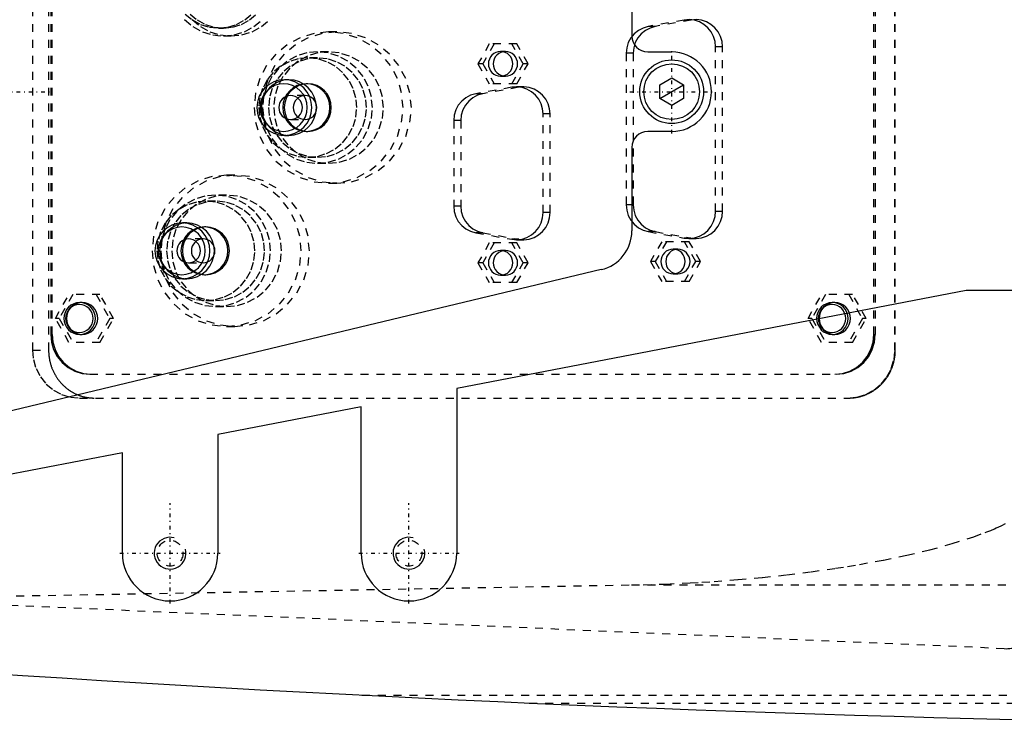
# Model space of a CAD drawing. Extents: x -1055 to 156, y -125 to 125.
# Tile 3 of 6: x -819 to -695, y -79 to 9. Entities that reach past the tile are written whole.
import ezdxf

# ---------------------------------------------------------------- set-up
doc = ezdxf.new("R2010")
doc.units = 0
doc.linetypes.add('CENTER', pattern=[1.5, 0.45, -0.5, 0.05, -0.5])
doc.linetypes.add('DASHED', pattern=[2, 1, -1])
for name, color, linetype in [('AM_0', 7, 'CONTINUOUS'), ('AM_10', 7, 'CONTINUOUS'), ('AM_3', 7, 'DASHED'), ('AM_7', 7, 'CENTER')]:
    doc.layers.add(name, color=color, linetype=linetype)

msp = doc.modelspace()

# ---------------------------------------------------------------- linework, layer by layer
at = {"layer": 'AM_0', "color": 7, "linetype": 'CONTINUOUS'}
for p, q in [((-742, 17.5), (-742, 7)), ((-740, 5), (-737, 5)), ((-738.5, 0.87), (-737, 1.73)), ((-737, 1.73), (-735.5, 0.87)), ((-738.5, -0.87), (-738.5, 0.87)), ((-735.5, 0.87), (-735.5, -0.87)), ((-737, -1.73), (-738.5, -0.87)), ((-735.5, -0.87), (-737, -1.73)), ((-737, -5), (-740, -5)), ((-742, -7), (-742, -17.5)), ((-745.84, -22.36), (-828.85, -42.23)), ((-700, -25), (-764, -37.31)), ((-686.46, -25), (-700, -25)), ((-764, -37.31), (-764, -58)), ((-776, -39.62), (-794, -43.08)), ((-776, -58), (-776, -39.62)), ((-794, -43.08), (-794, -58)), ((-806, -45.38), (-830, -50)), ((-806, -58), (-806, -45.38))]:
    msp.add_line(p, q, dxfattribs=at)
for radius in [4, 3.5]:
    msp.add_circle((-737, 0), radius, dxfattribs=at)
for centre, radius, start, end in [((-740, 7), 2, 180, 270), ((-737, 0), 5, 270, 90), ((-740, -7), 2, 90, 180), ((-747, -17.5), 5, 283.4558, 0), ((-623.05, 2920.27), 3000, 262.64687, 268.73835), ((-800, -58), 6, 180, 0), ((-770, -58), 6, 180, 0)]:
    msp.add_arc(centre, radius, start, end, dxfattribs=at)
at = {"layer": 'AM_10', "color": 7, "linetype": 'CONTINUOUS'}
msp.add_line((-738.5, -0.87), (-735.5, 0.87), dxfattribs=at)
for centre in [(-800, -58), (-770, -58)]:
    msp.add_arc(centre, 2, 75, 15, dxfattribs=at)
at = {"layer": 'AM_3', "color": 6, "linetype": 'DASHED'}
for p, q in [((-817.29, 32.5), (-817.29, -32.5)), ((-815.26, 32.5), (-815.26, -32.5)), ((-708.96, -32.5), (-708.96, 32.5)), ((-708.91, -32.5), (-708.91, 32.5)), ((-815, 30.5), (-815, -30.5)), ((-814.83, -30.5), (-814.83, 30.5)), ((-711.6, -30.5), (-711.6, 30.5)), ((-711.42, 30.5), (-711.42, -30.5)), ((-735.42, 9), (-739.95, 8.19)), ((-734.53, 9), (-739.06, 8.19)), ((-734.53, 9), (-735.42, 9)), ((-793.91, 8), (-793.3, 8)), ((-779.05, 7.5), (-780.1, 7.5)), ((-739.06, 8.19), (-739.95, 8.19)), ((-793.3, 7), (-792.35, 7)), ((-780.1, 5), (-781.49, 5)), ((-759.91, 6), (-761.33, 3.5)), ((-759.3, 6), (-760.72, 3.5)), ((-756.46, 6), (-759.91, 6)), ((-757.88, 5.05), (-758.49, 5.05)), ((-755.65, 3.5), (-757.07, 6)), ((-755.04, 3.5), (-756.46, 6)), ((-730.6, 5.65), (-731.49, 5.65)), ((-731.49, -15.05), (-731.49, 5.65)), ((-730.6, -15.05), (-730.6, 5.65)), ((-781.49, 4.25), (-782.7, 4.25)), ((-742.71, 4.84), (-742.71, -14.24)), ((-741.83, 4.84), (-742.71, 4.84)), ((-741.83, 4.84), (-741.83, -14.24)), ((-761.33, 3.5), (-759.91, 1)), ((-760.72, 3.5), (-761.33, 3.5)), ((-760.72, 3.5), (-759.3, 1)), ((-757.07, 1), (-755.65, 3.5)), ((-756.46, 1), (-755.04, 3.5)), ((-755.04, 3.5), (-755.65, 3.5)), ((-785.08, 1.5), (-785.65, 1.5)), ((-758.49, 1.95), (-757.88, 1.95)), ((-782.7, 1), (-782.89, 1)), ((-757.08, 0.55), (-761.61, -0.26)), ((-756.2, 0.55), (-760.73, -0.26)), ((-756.46, 1), (-759.91, 1)), ((-756.2, 0.55), (-757.08, 0.55)), ((-755.62, 0.6), (-756.5, 0.6)), ((-783.05, -0.5), (-784.87, -0.5)), ((-760.73, -0.26), (-761.61, -0.26)), ((-784.87, -3.5), (-783.05, -3.5)), ((-764.38, -3.61), (-764.38, -14.39)), ((-763.49, -3.61), (-764.38, -3.61)), ((-763.49, -3.61), (-763.49, -14.39)), ((-752.27, -2.8), (-753.15, -2.8)), ((-753.15, -15.2), (-753.15, -2.8)), ((-752.27, -15.2), (-752.27, -2.8)), ((-785.65, -5.5), (-785.08, -5.5)), ((-782.89, -5), (-782.7, -5)), ((-782.7, -8.25), (-781.49, -8.25)), ((-781.49, -9), (-780.1, -9)), ((-791.86, -10.5), (-792.9, -10.5)), ((-780.1, -11.5), (-779.05, -11.5)), ((-792.9, -13), (-794.29, -13)), ((-794.29, -13.75), (-795.5, -13.75)), ((-763.49, -14.39), (-764.38, -14.39)), ((-741.83, -14.24), (-742.71, -14.24)), ((-752.27, -15.2), (-753.15, -15.2)), ((-730.6, -15.05), (-731.49, -15.05)), ((-797.88, -16.5), (-798.46, -16.5)), ((-795.5, -17), (-795.69, -17)), ((-795.85, -18.5), (-797.67, -18.5)), ((-761.61, -17.74), (-757.08, -18.55)), ((-760.73, -17.74), (-761.61, -17.74)), ((-760.73, -17.74), (-756.2, -18.55)), ((-756.2, -18.55), (-757.08, -18.55)), ((-739.95, -17.59), (-735.42, -18.4)), ((-739.06, -17.59), (-739.95, -17.59)), ((-739.06, -17.59), (-734.53, -18.4)), ((-734.53, -18.4), (-735.42, -18.4)), ((-734.84, -18.45), (-733.95, -18.45)), ((-759.91, -19), (-761.33, -21.5)), ((-759.3, -19), (-760.72, -21.5)), ((-756.46, -19), (-759.91, -19)), ((-755.65, -21.5), (-757.07, -19)), ((-756.5, -18.6), (-755.62, -18.6)), ((-755.04, -21.5), (-756.46, -19)), ((-738.24, -18.85), (-739.67, -21.35)), ((-737.64, -18.85), (-739.06, -21.35)), ((-734.79, -18.85), (-738.24, -18.85)), ((-733.98, -21.35), (-735.4, -18.85)), ((-733.37, -21.35), (-734.79, -18.85)), ((-757.88, -19.95), (-758.49, -19.95)), ((-736.22, -19.8), (-736.82, -19.8)), ((-797.67, -21.5), (-795.85, -21.5)), ((-761.33, -21.5), (-759.91, -24)), ((-760.72, -21.5), (-761.33, -21.5)), ((-760.72, -21.5), (-759.3, -24)), ((-757.07, -24), (-755.65, -21.5)), ((-756.46, -24), (-755.04, -21.5)), ((-755.04, -21.5), (-755.65, -21.5)), ((-739.67, -21.35), (-738.24, -23.85)), ((-739.06, -21.35), (-739.67, -21.35)), ((-739.06, -21.35), (-737.64, -23.85)), ((-735.4, -23.85), (-733.98, -21.35)), ((-734.79, -23.85), (-733.37, -21.35)), ((-733.37, -21.35), (-733.98, -21.35)), ((-795.69, -23), (-795.5, -23)), ((-758.49, -23.05), (-757.88, -23.05)), ((-736.82, -22.9), (-736.22, -22.9)), ((-798.46, -23.5), (-797.88, -23.5)), ((-756.46, -24), (-759.91, -24)), ((-734.79, -23.85), (-738.24, -23.85)), ((-814.41, -28.5), (-812.71, -25.5)), ((-812.22, -25.5), (-813.93, -28.5)), ((-808.81, -25.5), (-812.71, -25.5)), ((-809.3, -25.5), (-807.59, -28.5)), ((-807.1, -28.5), (-808.81, -25.5)), ((-719.87, -28.5), (-718.17, -25.5)), ((-717.68, -25.5), (-719.39, -28.5)), ((-714.27, -25.5), (-718.17, -25.5)), ((-714.75, -25.5), (-713.05, -28.5)), ((-712.56, -28.5), (-714.27, -25.5)), ((-811.05, -26.5), (-811.36, -26.5)), ((-795.5, -26.25), (-794.29, -26.25)), ((-794.29, -27), (-792.9, -27)), ((-716.51, -26.5), (-716.82, -26.5)), ((-812.71, -31.5), (-814.41, -28.5)), ((-813.93, -28.5), (-814.41, -28.5)), ((-813.93, -28.5), (-812.22, -31.5)), ((-807.59, -28.5), (-809.3, -31.5)), ((-808.81, -31.5), (-807.1, -28.5)), ((-807.1, -28.5), (-807.59, -28.5)), ((-792.9, -29.5), (-791.86, -29.5)), ((-718.17, -31.5), (-719.87, -28.5)), ((-719.39, -28.5), (-719.87, -28.5)), ((-719.39, -28.5), (-717.68, -31.5)), ((-713.05, -28.5), (-714.75, -31.5)), ((-714.27, -31.5), (-712.56, -28.5)), ((-712.56, -28.5), (-713.05, -28.5)), ((-815, -30.5), (-814.83, -30.5)), ((-811.36, -30.5), (-811.05, -30.5)), ((-716.82, -30.5), (-716.51, -30.5)), ((-711.6, -30.5), (-711.42, -30.5)), ((-808.81, -31.5), (-812.71, -31.5)), ((-714.27, -31.5), (-718.17, -31.5)), ((-817.29, -32.5), (-815.26, -32.5)), ((-708.96, -32.5), (-708.91, -32.5)), ((-810.08, -35.5), (-716.35, -35.5)), ((-811.38, -38.5), (-714.78, -38.5)), ((-695.22, -70), (-925.22, -60)), ((-839.33, -63.73), (-742.03, -61.98)), ((-742.03, -61.98), (-683.43, -61.98)), ((-775.92, -75.83), (-534.85, -75.83)), ((-754.88, -76.83), (-538.61, -76.83))]:
    msp.add_line(p, q, dxfattribs=at)
for points in [[(-798.18, 9.05), (-797.13, 8.18), (-795.94, 7.53), (-794.65, 7.13), (-793.3, 7), (-791.96, 7.13), (-790.67, 7.53), (-789.47, 8.18), (-788.43, 9.05)], [(-798.09, 9.76), (-797.19, 9.01), (-796.17, 8.46), (-795.06, 8.12), (-793.91, 8), (-792.76, 8.12), (-791.65, 8.46), (-790.63, 9.01), (-789.73, 9.76)], [(-797.48, 9.76), (-796.59, 9.01), (-795.57, 8.46), (-794.46, 8.12), (-793.3, 8), (-792.15, 8.12), (-791.04, 8.46), (-790.02, 9.01), (-789.13, 9.76)], [(-797.22, 9.05), (-796.18, 8.18), (-794.99, 7.53), (-793.69, 7.13), (-792.35, 7), (-791, 7.13), (-789.71, 7.53), (-788.52, 8.18), (-787.47, 9.05)], [(-731.49, 5.65), (-731.55, 6.3), (-731.74, 6.93), (-732.04, 7.52), (-732.45, 8.03), (-732.94, 8.45), (-733.51, 8.77), (-734.13, 8.97), (-734.77, 9.05), (-735.42, 9)], [(-730.6, 5.65), (-730.66, 6.3), (-730.85, 6.93), (-731.15, 7.52), (-731.56, 8.03), (-732.06, 8.45), (-732.62, 8.77), (-733.24, 8.97), (-733.89, 9.05), (-734.53, 9)], [(-739.95, 8.19), (-740.59, 8), (-741.18, 7.69), (-741.7, 7.27), (-742.13, 6.75), (-742.45, 6.16), (-742.65, 5.51), (-742.71, 4.84)], [(-739.06, 8.19), (-739.7, 8), (-740.3, 7.69), (-740.82, 7.27), (-741.25, 6.75), (-741.57, 6.16), (-741.76, 5.51), (-741.83, 4.84)], [(-753.15, -2.8), (-753.22, -2.15), (-753.4, -1.52), (-753.7, -0.93), (-754.11, -0.42), (-754.61, 0), (-755.18, 0.32), (-755.79, 0.52), (-756.44, 0.6), (-757.08, 0.55)], [(-752.27, -2.8), (-752.33, -2.15), (-752.52, -1.52), (-752.82, -0.93), (-753.23, -0.42), (-753.72, 0), (-754.29, 0.32), (-754.91, 0.52), (-755.55, 0.6), (-756.2, 0.55)], [(-761.61, -0.26), (-762.26, -0.45), (-762.85, -0.76), (-763.37, -1.18), (-763.8, -1.7), (-764.12, -2.29), (-764.31, -2.94), (-764.38, -3.61)], [(-760.73, -0.26), (-761.37, -0.45), (-761.96, -0.76), (-762.48, -1.18), (-762.91, -1.7), (-763.23, -2.29), (-763.43, -2.94), (-763.49, -3.61)], [(-764.38, -14.39), (-764.31, -15.06), (-764.12, -15.71), (-763.8, -16.3), (-763.37, -16.82), (-762.85, -17.24), (-762.26, -17.55), (-761.61, -17.74)], [(-763.49, -14.39), (-763.43, -15.06), (-763.23, -15.71), (-762.91, -16.3), (-762.48, -16.82), (-761.96, -17.24), (-761.37, -17.55), (-760.73, -17.74)], [(-742.71, -14.24), (-742.65, -14.91), (-742.45, -15.56), (-742.13, -16.15), (-741.7, -16.67), (-741.18, -17.09), (-740.59, -17.4), (-739.95, -17.59)], [(-741.83, -14.24), (-741.76, -14.91), (-741.57, -15.56), (-741.25, -16.15), (-740.82, -16.67), (-740.3, -17.09), (-739.7, -17.4), (-739.06, -17.59)], [(-757.08, -18.55), (-756.44, -18.6), (-755.79, -18.52), (-755.18, -18.32), (-754.61, -18), (-754.11, -17.58), (-753.7, -17.07), (-753.4, -16.48), (-753.22, -15.85), (-753.15, -15.2)], [(-756.2, -18.55), (-755.55, -18.6), (-754.91, -18.52), (-754.29, -18.32), (-753.72, -18), (-753.23, -17.58), (-752.82, -17.07), (-752.52, -16.48), (-752.33, -15.85), (-752.27, -15.2)], [(-735.42, -18.4), (-734.77, -18.45), (-734.13, -18.37), (-733.51, -18.17), (-732.94, -17.85), (-732.45, -17.43), (-732.04, -16.92), (-731.74, -16.33), (-731.55, -15.7), (-731.49, -15.05)], [(-734.53, -18.4), (-733.89, -18.45), (-733.24, -18.37), (-732.62, -18.17), (-732.06, -17.85), (-731.56, -17.43), (-731.15, -16.92), (-730.85, -16.33), (-730.66, -15.7), (-730.6, -15.05)], [(-815, -30.5), (-814.91, -31.48), (-814.63, -32.41), (-814.17, -33.28), (-813.56, -34.04), (-812.81, -34.66), (-811.96, -35.12), (-811.04, -35.4), (-810.08, -35.5)], [(-814.83, -30.5), (-814.73, -31.48), (-814.45, -32.41), (-814, -33.28), (-813.38, -34.04), (-812.64, -34.66), (-811.79, -35.12), (-810.86, -35.4), (-809.9, -35.5)], [(-716.52, -35.5), (-715.56, -35.4), (-714.63, -35.12), (-713.78, -34.66), (-713.04, -34.04), (-712.43, -33.28), (-711.97, -32.41), (-711.69, -31.48), (-711.6, -30.5)], [(-716.35, -35.5), (-715.38, -35.4), (-714.46, -35.12), (-713.61, -34.66), (-712.86, -34.04), (-712.25, -33.28), (-711.8, -32.41), (-711.52, -31.48), (-711.42, -30.5)], [(-817.29, -32.5), (-817.17, -33.67), (-816.84, -34.8), (-816.29, -35.83), (-815.56, -36.74), (-814.66, -37.49), (-813.64, -38.04), (-812.53, -38.38), (-811.38, -38.5)], [(-714.87, -38.5), (-713.72, -38.38), (-712.61, -38.04), (-711.59, -37.49), (-710.69, -36.74), (-709.96, -35.83), (-709.41, -34.8), (-709.07, -33.67), (-708.96, -32.5)]]:
    msp.add_lwpolyline(points, dxfattribs=at)
for points in [[(-780.1, -11.5), (-778.27, -11.32), (-776.52, -10.78), (-774.9, -9.9), (-773.48, -8.72), (-772.32, -7.28), (-771.45, -5.64), (-770.92, -3.85), (-770.74, -2), (-770.92, -0.15), (-771.45, 1.64), (-772.32, 3.28), (-773.48, 4.72), (-774.9, 5.9), (-776.52, 6.78), (-778.27, 7.32), (-780.1, 7.5), (-781.92, 7.32), (-783.68, 6.78), (-785.29, 5.9), (-786.71, 4.72), (-787.88, 3.28), (-788.74, 1.64), (-789.27, -0.15), (-789.45, -2), (-789.27, -3.85), (-788.74, -5.64), (-787.88, -7.28), (-786.71, -8.72), (-785.29, -9.9), (-783.68, -10.78), (-781.92, -11.32)], [(-779.05, -11.5), (-777.23, -11.32), (-775.47, -10.78), (-773.86, -9.9), (-772.44, -8.72), (-771.28, -7.28), (-770.41, -5.64), (-769.88, -3.85), (-769.7, -2), (-769.88, -0.15), (-770.41, 1.64), (-771.28, 3.28), (-772.44, 4.72), (-773.86, 5.9), (-775.47, 6.78), (-777.23, 7.32), (-779.05, 7.5), (-780.88, 7.32), (-782.64, 6.78), (-784.25, 5.9), (-785.67, 4.72), (-786.83, 3.28), (-787.7, 1.64), (-788.23, -0.15), (-788.41, -2), (-788.23, -3.85), (-787.7, -5.64), (-786.83, -7.28), (-785.67, -8.72), (-784.25, -9.9), (-782.64, -10.78), (-780.88, -11.32)], [(-781.49, -9), (-780.14, -8.87), (-778.85, -8.47), (-777.66, -7.82), (-776.61, -6.95), (-775.75, -5.89), (-775.12, -4.68), (-774.72, -3.37), (-774.59, -2), (-774.72, -0.63), (-775.12, 0.68), (-775.75, 1.89), (-776.61, 2.95), (-777.66, 3.82), (-778.85, 4.47), (-780.14, 4.87), (-781.49, 5), (-782.83, 4.87), (-784.12, 4.47), (-785.32, 3.82), (-786.36, 2.95), (-787.22, 1.89), (-787.85, 0.68), (-788.25, -0.63), (-788.38, -2), (-788.25, -3.37), (-787.85, -4.68), (-787.22, -5.89), (-786.36, -6.95), (-785.32, -7.82), (-784.12, -8.47), (-782.83, -8.87)], [(-780.1, -9), (-778.75, -8.87), (-777.46, -8.47), (-776.27, -7.82), (-775.22, -6.95), (-774.37, -5.89), (-773.73, -4.68), (-773.34, -3.37), (-773.2, -2), (-773.34, -0.63), (-773.73, 0.68), (-774.37, 1.89), (-775.22, 2.95), (-776.27, 3.82), (-777.46, 4.47), (-778.75, 4.87), (-780.1, 5), (-781.44, 4.87), (-782.73, 4.47), (-783.93, 3.82), (-784.97, 2.95), (-785.83, 1.89), (-786.47, 0.68), (-786.86, -0.63), (-786.99, -2), (-786.86, -3.37), (-786.47, -4.68), (-785.83, -5.89), (-784.97, -6.95), (-783.93, -7.82), (-782.73, -8.47), (-781.44, -8.87)], [(-758.49, 5.05), (-758.79, 5.02), (-759.07, 4.93), (-759.34, 4.79), (-759.57, 4.6), (-759.76, 4.36), (-759.9, 4.09), (-759.99, 3.8), (-760.02, 3.5), (-759.99, 3.2), (-759.9, 2.91), (-759.76, 2.64), (-759.57, 2.4), (-759.34, 2.21), (-759.07, 2.07), (-758.79, 1.98), (-758.49, 1.95), (-758.19, 1.98), (-757.9, 2.07), (-757.64, 2.21), (-757.41, 2.4), (-757.22, 2.64), (-757.08, 2.91), (-756.99, 3.2), (-756.96, 3.5), (-756.99, 3.8), (-757.08, 4.09), (-757.22, 4.36), (-757.41, 4.6), (-757.64, 4.79), (-757.9, 4.93), (-758.19, 5.02)], [(-757.88, 5.05), (-758.18, 5.02), (-758.47, 4.93), (-758.73, 4.79), (-758.96, 4.6), (-759.15, 4.36), (-759.29, 4.09), (-759.38, 3.8), (-759.41, 3.5), (-759.38, 3.2), (-759.29, 2.91), (-759.15, 2.64), (-758.96, 2.4), (-758.73, 2.21), (-758.47, 2.07), (-758.18, 1.98), (-757.88, 1.95), (-757.58, 1.98), (-757.3, 2.07), (-757.03, 2.21), (-756.8, 2.4), (-756.61, 2.64), (-756.47, 2.91), (-756.38, 3.2), (-756.35, 3.5), (-756.38, 3.8), (-756.47, 4.09), (-756.61, 4.36), (-756.8, 4.6), (-757.03, 4.79), (-757.3, 4.93), (-757.58, 5.02)], [(-782.7, -8.25), (-781.5, -8.13), (-780.35, -7.77), (-779.28, -7.2), (-778.35, -6.42), (-777.58, -5.47), (-777.02, -4.39), (-776.66, -3.22), (-776.55, -2), (-776.66, -0.78), (-777.02, 0.39), (-777.58, 1.47), (-778.35, 2.42), (-779.28, 3.2), (-780.35, 3.77), (-781.5, 4.13), (-782.7, 4.25), (-783.9, 4.13), (-785.06, 3.77), (-786.12, 3.2), (-787.05, 2.42), (-787.82, 1.47), (-788.39, 0.39), (-788.74, -0.78), (-788.86, -2), (-788.74, -3.22), (-788.39, -4.39), (-787.82, -5.47), (-787.05, -6.42), (-786.12, -7.2), (-785.06, -7.77), (-783.9, -8.13)], [(-781.49, -8.25), (-780.29, -8.13), (-779.13, -7.77), (-778.07, -7.2), (-777.13, -6.42), (-776.37, -5.47), (-775.8, -4.39), (-775.45, -3.22), (-775.33, -2), (-775.45, -0.78), (-775.8, 0.39), (-776.37, 1.47), (-777.13, 2.42), (-778.07, 3.2), (-779.13, 3.77), (-780.29, 4.13), (-781.49, 4.25), (-782.69, 4.13), (-783.84, 3.77), (-784.91, 3.2), (-785.84, 2.42), (-786.6, 1.47), (-787.17, 0.39), (-787.52, -0.78), (-787.64, -2), (-787.52, -3.22), (-787.17, -4.39), (-786.6, -5.47), (-785.84, -6.42), (-784.91, -7.2), (-783.84, -7.77), (-782.69, -8.13)], [(-785.65, -5.5), (-784.98, -5.43), (-784.33, -5.23), (-783.74, -4.91), (-783.22, -4.47), (-782.79, -3.94), (-782.47, -3.34), (-782.27, -2.68), (-782.21, -2), (-782.27, -1.32), (-782.47, -0.66), (-782.79, -0.06), (-783.22, 0.47), (-783.74, 0.91), (-784.33, 1.23), (-784.98, 1.43), (-785.65, 1.5), (-786.33, 1.43), (-786.97, 1.23), (-787.57, 0.91), (-788.09, 0.47), (-788.52, -0.06), (-788.84, -0.66), (-789.03, -1.32), (-789.1, -2), (-789.03, -2.68), (-788.84, -3.34), (-788.52, -3.94), (-788.09, -4.47), (-787.57, -4.91), (-786.97, -5.23), (-786.33, -5.43)], [(-785.08, -5.5), (-784.41, -5.43), (-783.76, -5.23), (-783.17, -4.91), (-782.64, -4.47), (-782.21, -3.94), (-781.9, -3.34), (-781.7, -2.68), (-781.63, -2), (-781.7, -1.32), (-781.9, -0.66), (-782.21, -0.06), (-782.64, 0.47), (-783.17, 0.91), (-783.76, 1.23), (-784.41, 1.43), (-785.08, 1.5), (-785.75, 1.43), (-786.4, 1.23), (-787, 0.91), (-787.52, 0.47), (-787.95, -0.06), (-788.27, -0.66), (-788.46, -1.32), (-788.53, -2), (-788.46, -2.68), (-788.27, -3.34), (-787.95, -3.94), (-787.52, -4.47), (-787, -4.91), (-786.4, -5.23), (-785.75, -5.43)], [(-785.74, 1), (-786.32, 0.94), (-786.87, 0.77), (-787.38, 0.49), (-787.83, 0.12), (-788.2, -0.33), (-788.47, -0.85), (-788.64, -1.41), (-788.69, -2), (-788.64, -2.59), (-788.47, -3.15), (-788.2, -3.67), (-787.83, -4.12), (-787.38, -4.49), (-786.87, -4.77), (-786.32, -4.94), (-785.74, -5), (-785.16, -4.94), (-784.61, -4.77), (-784.1, -4.49), (-783.65, -4.12), (-783.28, -3.67), (-783.01, -3.15), (-782.84, -2.59), (-782.79, -2), (-782.84, -1.41), (-783.01, -0.85), (-783.28, -0.33), (-783.65, 0.12), (-784.1, 0.49), (-784.61, 0.77), (-785.16, 0.94)], [(-782.89, -5), (-782.32, -4.94), (-781.76, -4.77), (-781.25, -4.49), (-780.8, -4.12), (-780.44, -3.67), (-780.16, -3.15), (-779.99, -2.59), (-779.94, -2), (-779.99, -1.41), (-780.16, -0.85), (-780.44, -0.33), (-780.8, 0.12), (-781.25, 0.49), (-781.76, 0.77), (-782.32, 0.94), (-782.89, 1), (-783.47, 0.94), (-784.02, 0.77), (-784.53, 0.49), (-784.98, 0.12), (-785.35, -0.33), (-785.62, -0.85), (-785.79, -1.41), (-785.85, -2), (-785.79, -2.59), (-785.62, -3.15), (-785.35, -3.67), (-784.98, -4.12), (-784.53, -4.49), (-784.02, -4.77), (-783.47, -4.94)], [(-782.7, -5), (-782.13, -4.94), (-781.57, -4.77), (-781.06, -4.49), (-780.61, -4.12), (-780.25, -3.67), (-779.97, -3.15), (-779.8, -2.59), (-779.75, -2), (-779.8, -1.41), (-779.97, -0.85), (-780.25, -0.33), (-780.61, 0.12), (-781.06, 0.49), (-781.57, 0.77), (-782.13, 0.94), (-782.7, 1), (-783.28, 0.94), (-783.83, 0.77), (-784.34, 0.49), (-784.79, 0.12), (-785.16, -0.33), (-785.43, -0.85), (-785.6, -1.41), (-785.66, -2), (-785.6, -2.59), (-785.43, -3.15), (-785.16, -3.67), (-784.79, -4.12), (-784.34, -4.49), (-783.83, -4.77), (-783.28, -4.94)], [(-784.87, -3.5), (-784.58, -3.47), (-784.31, -3.39), (-784.05, -3.25), (-783.83, -3.06), (-783.64, -2.83), (-783.51, -2.57), (-783.42, -2.29), (-783.39, -2), (-783.42, -1.71), (-783.51, -1.43), (-783.64, -1.17), (-783.83, -0.94), (-784.05, -0.75), (-784.31, -0.61), (-784.58, -0.53), (-784.87, -0.5), (-785.16, -0.53), (-785.44, -0.61), (-785.69, -0.75), (-785.92, -0.94), (-786.1, -1.17), (-786.24, -1.43), (-786.32, -1.71), (-786.35, -2), (-786.32, -2.29), (-786.24, -2.57), (-786.1, -2.83), (-785.92, -3.06), (-785.69, -3.25), (-785.44, -3.39), (-785.16, -3.47)], [(-783.05, -3.5), (-782.76, -3.47), (-782.48, -3.39), (-782.23, -3.25), (-782, -3.06), (-781.82, -2.83), (-781.68, -2.57), (-781.6, -2.29), (-781.57, -2), (-781.6, -1.71), (-781.68, -1.43), (-781.82, -1.17), (-782, -0.94), (-782.23, -0.75), (-782.48, -0.61), (-782.76, -0.53), (-783.05, -0.5), (-783.34, -0.53), (-783.61, -0.61), (-783.87, -0.75), (-784.09, -0.94), (-784.28, -1.17), (-784.41, -1.43), (-784.5, -1.71), (-784.53, -2), (-784.5, -2.29), (-784.41, -2.57), (-784.28, -2.83), (-784.09, -3.06), (-783.87, -3.25), (-783.61, -3.39), (-783.34, -3.47)], [(-792.9, -29.5), (-791.07, -29.32), (-789.32, -28.78), (-787.7, -27.9), (-786.28, -26.72), (-785.12, -25.28), (-784.26, -23.64), (-783.72, -21.85), (-783.54, -20), (-783.72, -18.15), (-784.26, -16.36), (-785.12, -14.72), (-786.28, -13.28), (-787.7, -12.1), (-789.32, -11.22), (-791.07, -10.68), (-792.9, -10.5), (-794.72, -10.68), (-796.48, -11.22), (-798.1, -12.1), (-799.51, -13.28), (-800.68, -14.72), (-801.54, -16.36), (-802.07, -18.15), (-802.25, -20), (-802.07, -21.85), (-801.54, -23.64), (-800.68, -25.28), (-799.51, -26.72), (-798.1, -27.9), (-796.48, -28.78), (-794.72, -29.32)], [(-791.86, -29.5), (-790.03, -29.32), (-788.28, -28.78), (-786.66, -27.9), (-785.24, -26.72), (-784.08, -25.28), (-783.21, -23.64), (-782.68, -21.85), (-782.5, -20), (-782.68, -18.15), (-783.21, -16.36), (-784.08, -14.72), (-785.24, -13.28), (-786.66, -12.1), (-788.28, -11.22), (-790.03, -10.68), (-791.86, -10.5), (-793.68, -10.68), (-795.44, -11.22), (-797.05, -12.1), (-798.47, -13.28), (-799.64, -14.72), (-800.5, -16.36), (-801.03, -18.15), (-801.21, -20), (-801.03, -21.85), (-800.5, -23.64), (-799.64, -25.28), (-798.47, -26.72), (-797.05, -27.9), (-795.44, -28.78), (-793.68, -29.32)], [(-794.29, -27), (-792.94, -26.87), (-791.65, -26.47), (-790.46, -25.82), (-789.41, -24.95), (-788.56, -23.89), (-787.92, -22.68), (-787.53, -21.37), (-787.39, -20), (-787.53, -18.63), (-787.92, -17.32), (-788.56, -16.11), (-789.41, -15.05), (-790.46, -14.18), (-791.65, -13.53), (-792.94, -13.13), (-794.29, -13), (-795.63, -13.13), (-796.93, -13.53), (-798.12, -14.18), (-799.16, -15.05), (-800.02, -16.11), (-800.66, -17.32), (-801.05, -18.63), (-801.18, -20), (-801.05, -21.37), (-800.66, -22.68), (-800.02, -23.89), (-799.16, -24.95), (-798.12, -25.82), (-796.93, -26.47), (-795.63, -26.87)], [(-792.9, -27), (-791.55, -26.87), (-790.26, -26.47), (-789.07, -25.82), (-788.02, -24.95), (-787.17, -23.89), (-786.53, -22.68), (-786.14, -21.37), (-786, -20), (-786.14, -18.63), (-786.53, -17.32), (-787.17, -16.11), (-788.02, -15.05), (-789.07, -14.18), (-790.26, -13.53), (-791.55, -13.13), (-792.9, -13), (-794.24, -13.13), (-795.54, -13.53), (-796.73, -14.18), (-797.77, -15.05), (-798.63, -16.11), (-799.27, -17.32), (-799.66, -18.63), (-799.79, -20), (-799.66, -21.37), (-799.27, -22.68), (-798.63, -23.89), (-797.77, -24.95), (-796.73, -25.82), (-795.54, -26.47), (-794.24, -26.87)], [(-795.5, -26.25), (-794.3, -26.13), (-793.15, -25.77), (-792.08, -25.2), (-791.15, -24.42), (-790.39, -23.47), (-789.82, -22.39), (-789.47, -21.22), (-789.35, -20), (-789.47, -18.78), (-789.82, -17.61), (-790.39, -16.53), (-791.15, -15.58), (-792.08, -14.8), (-793.15, -14.23), (-794.3, -13.87), (-795.5, -13.75), (-796.7, -13.87), (-797.86, -14.23), (-798.92, -14.8), (-799.86, -15.58), (-800.62, -16.53), (-801.19, -17.61), (-801.54, -18.78), (-801.66, -20), (-801.54, -21.22), (-801.19, -22.39), (-800.62, -23.47), (-799.86, -24.42), (-798.92, -25.2), (-797.86, -25.77), (-796.7, -26.13)], [(-794.29, -26.25), (-793.09, -26.13), (-791.93, -25.77), (-790.87, -25.2), (-789.94, -24.42), (-789.17, -23.47), (-788.6, -22.39), (-788.25, -21.22), (-788.13, -20), (-788.25, -18.78), (-788.6, -17.61), (-789.17, -16.53), (-789.94, -15.58), (-790.87, -14.8), (-791.93, -14.23), (-793.09, -13.87), (-794.29, -13.75), (-795.49, -13.87), (-796.64, -14.23), (-797.71, -14.8), (-798.64, -15.58), (-799.41, -16.53), (-799.97, -17.61), (-800.32, -18.78), (-800.44, -20), (-800.32, -21.22), (-799.97, -22.39), (-799.41, -23.47), (-798.64, -24.42), (-797.71, -25.2), (-796.64, -25.77), (-795.49, -26.13)], [(-798.46, -23.5), (-797.78, -23.43), (-797.14, -23.23), (-796.54, -22.91), (-796.02, -22.47), (-795.59, -21.94), (-795.27, -21.34), (-795.07, -20.68), (-795.01, -20), (-795.07, -19.32), (-795.27, -18.66), (-795.59, -18.06), (-796.02, -17.53), (-796.54, -17.09), (-797.14, -16.77), (-797.78, -16.57), (-798.46, -16.5), (-799.13, -16.57), (-799.77, -16.77), (-800.37, -17.09), (-800.89, -17.53), (-801.32, -18.06), (-801.64, -18.66), (-801.84, -19.32), (-801.9, -20), (-801.84, -20.68), (-801.64, -21.34), (-801.32, -21.94), (-800.89, -22.47), (-800.37, -22.91), (-799.77, -23.23), (-799.13, -23.43)], [(-798.54, -17), (-799.12, -17.06), (-799.67, -17.23), (-800.18, -17.51), (-800.63, -17.88), (-801, -18.33), (-801.27, -18.85), (-801.44, -19.41), (-801.5, -20), (-801.44, -20.59), (-801.27, -21.15), (-801, -21.67), (-800.63, -22.12), (-800.18, -22.49), (-799.67, -22.77), (-799.12, -22.94), (-798.54, -23), (-797.97, -22.94), (-797.41, -22.77), (-796.9, -22.49), (-796.45, -22.12), (-796.09, -21.67), (-795.81, -21.15), (-795.64, -20.59), (-795.59, -20), (-795.64, -19.41), (-795.81, -18.85), (-796.09, -18.33), (-796.45, -17.88), (-796.9, -17.51), (-797.41, -17.23), (-797.97, -17.06)], [(-797.88, -23.5), (-797.21, -23.43), (-796.56, -23.23), (-795.97, -22.91), (-795.44, -22.47), (-795.02, -21.94), (-794.7, -21.34), (-794.5, -20.68), (-794.44, -20), (-794.5, -19.32), (-794.7, -18.66), (-795.02, -18.06), (-795.44, -17.53), (-795.97, -17.09), (-796.56, -16.77), (-797.21, -16.57), (-797.88, -16.5), (-798.55, -16.57), (-799.2, -16.77), (-799.8, -17.09), (-800.32, -17.53), (-800.75, -18.06), (-801.07, -18.66), (-801.26, -19.32), (-801.33, -20), (-801.26, -20.68), (-801.07, -21.34), (-800.75, -21.94), (-800.32, -22.47), (-799.8, -22.91), (-799.2, -23.23), (-798.55, -23.43)], [(-795.69, -23), (-795.12, -22.94), (-794.56, -22.77), (-794.05, -22.49), (-793.61, -22.12), (-793.24, -21.67), (-792.96, -21.15), (-792.8, -20.59), (-792.74, -20), (-792.8, -19.41), (-792.96, -18.85), (-793.24, -18.33), (-793.61, -17.88), (-794.05, -17.51), (-794.56, -17.23), (-795.12, -17.06), (-795.69, -17), (-796.27, -17.06), (-796.82, -17.23), (-797.34, -17.51), (-797.78, -17.88), (-798.15, -18.33), (-798.42, -18.85), (-798.59, -19.41), (-798.65, -20), (-798.59, -20.59), (-798.42, -21.15), (-798.15, -21.67), (-797.78, -22.12), (-797.34, -22.49), (-796.82, -22.77), (-796.27, -22.94)], [(-795.5, -23), (-794.93, -22.94), (-794.37, -22.77), (-793.86, -22.49), (-793.41, -22.12), (-793.05, -21.67), (-792.77, -21.15), (-792.61, -20.59), (-792.55, -20), (-792.61, -19.41), (-792.77, -18.85), (-793.05, -18.33), (-793.41, -17.88), (-793.86, -17.51), (-794.37, -17.23), (-794.93, -17.06), (-795.5, -17), (-796.08, -17.06), (-796.63, -17.23), (-797.14, -17.51), (-797.59, -17.88), (-797.96, -18.33), (-798.23, -18.85), (-798.4, -19.41), (-798.46, -20), (-798.4, -20.59), (-798.23, -21.15), (-797.96, -21.67), (-797.59, -22.12), (-797.14, -22.49), (-796.63, -22.77), (-796.08, -22.94)], [(-797.67, -21.5), (-797.39, -21.47), (-797.11, -21.39), (-796.85, -21.25), (-796.63, -21.06), (-796.45, -20.83), (-796.31, -20.57), (-796.22, -20.29), (-796.2, -20), (-796.22, -19.71), (-796.31, -19.43), (-796.45, -19.17), (-796.63, -18.94), (-796.85, -18.75), (-797.11, -18.61), (-797.39, -18.53), (-797.67, -18.5), (-797.96, -18.53), (-798.24, -18.61), (-798.49, -18.75), (-798.72, -18.94), (-798.9, -19.17), (-799.04, -19.43), (-799.12, -19.71), (-799.15, -20), (-799.12, -20.29), (-799.04, -20.57), (-798.9, -20.83), (-798.72, -21.06), (-798.49, -21.25), (-798.24, -21.39), (-797.96, -21.47)], [(-795.85, -21.5), (-795.56, -21.47), (-795.29, -21.39), (-795.03, -21.25), (-794.81, -21.06), (-794.62, -20.83), (-794.49, -20.57), (-794.4, -20.29), (-794.37, -20), (-794.4, -19.71), (-794.49, -19.43), (-794.62, -19.17), (-794.81, -18.94), (-795.03, -18.75), (-795.29, -18.61), (-795.56, -18.53), (-795.85, -18.5), (-796.14, -18.53), (-796.42, -18.61), (-796.67, -18.75), (-796.9, -18.94), (-797.08, -19.17), (-797.22, -19.43), (-797.3, -19.71), (-797.33, -20), (-797.3, -20.29), (-797.22, -20.57), (-797.08, -20.83), (-796.9, -21.06), (-796.67, -21.25), (-796.42, -21.39), (-796.14, -21.47)], [(-758.49, -19.95), (-758.79, -19.98), (-759.07, -20.07), (-759.34, -20.21), (-759.57, -20.4), (-759.76, -20.64), (-759.9, -20.91), (-759.99, -21.2), (-760.02, -21.5), (-759.99, -21.8), (-759.9, -22.09), (-759.76, -22.36), (-759.57, -22.6), (-759.34, -22.79), (-759.07, -22.93), (-758.79, -23.02), (-758.49, -23.05), (-758.19, -23.02), (-757.9, -22.93), (-757.64, -22.79), (-757.41, -22.6), (-757.22, -22.36), (-757.08, -22.09), (-756.99, -21.8), (-756.96, -21.5), (-756.99, -21.2), (-757.08, -20.91), (-757.22, -20.64), (-757.41, -20.4), (-757.64, -20.21), (-757.9, -20.07), (-758.19, -19.98)], [(-757.88, -19.95), (-758.18, -19.98), (-758.47, -20.07), (-758.73, -20.21), (-758.96, -20.4), (-759.15, -20.64), (-759.29, -20.91), (-759.38, -21.2), (-759.41, -21.5), (-759.38, -21.8), (-759.29, -22.09), (-759.15, -22.36), (-758.96, -22.6), (-758.73, -22.79), (-758.47, -22.93), (-758.18, -23.02), (-757.88, -23.05), (-757.58, -23.02), (-757.3, -22.93), (-757.03, -22.79), (-756.8, -22.6), (-756.61, -22.36), (-756.47, -22.09), (-756.38, -21.8), (-756.35, -21.5), (-756.38, -21.2), (-756.47, -20.91), (-756.61, -20.64), (-756.8, -20.4), (-757.03, -20.21), (-757.3, -20.07), (-757.58, -19.98)], [(-736.82, -19.8), (-737.12, -19.83), (-737.41, -19.92), (-737.67, -20.06), (-737.9, -20.25), (-738.09, -20.49), (-738.23, -20.76), (-738.32, -21.05), (-738.35, -21.35), (-738.32, -21.65), (-738.23, -21.94), (-738.09, -22.21), (-737.9, -22.45), (-737.67, -22.64), (-737.41, -22.78), (-737.12, -22.87), (-736.82, -22.9), (-736.53, -22.87), (-736.24, -22.78), (-735.98, -22.64), (-735.74, -22.45), (-735.55, -22.21), (-735.41, -21.94), (-735.33, -21.65), (-735.3, -21.35), (-735.33, -21.05), (-735.41, -20.76), (-735.55, -20.49), (-735.74, -20.25), (-735.98, -20.06), (-736.24, -19.92), (-736.53, -19.83)], [(-736.22, -19.8), (-736.51, -19.83), (-736.8, -19.92), (-737.06, -20.06), (-737.29, -20.25), (-737.48, -20.49), (-737.63, -20.76), (-737.71, -21.05), (-737.74, -21.35), (-737.71, -21.65), (-737.63, -21.94), (-737.48, -22.21), (-737.29, -22.45), (-737.06, -22.64), (-736.8, -22.78), (-736.51, -22.87), (-736.22, -22.9), (-735.92, -22.87), (-735.63, -22.78), (-735.37, -22.64), (-735.14, -22.45), (-734.95, -22.21), (-734.81, -21.94), (-734.72, -21.65), (-734.69, -21.35), (-734.72, -21.05), (-734.81, -20.76), (-734.95, -20.49), (-735.14, -20.25), (-735.37, -20.06), (-735.63, -19.92), (-735.92, -19.83)], [(-811.36, -26.5), (-811.74, -26.54), (-812.11, -26.65), (-812.45, -26.84), (-812.75, -27.09), (-813, -27.39), (-813.18, -27.73), (-813.29, -28.11), (-813.33, -28.5), (-813.29, -28.89), (-813.18, -29.27), (-813, -29.61), (-812.75, -29.91), (-812.45, -30.16), (-812.11, -30.35), (-811.74, -30.46), (-811.36, -30.5), (-810.97, -30.46), (-810.6, -30.35), (-810.26, -30.16), (-809.96, -29.91), (-809.72, -29.61), (-809.54, -29.27), (-809.43, -28.89), (-809.39, -28.5), (-809.43, -28.11), (-809.54, -27.73), (-809.72, -27.39), (-809.96, -27.09), (-810.26, -26.84), (-810.6, -26.65), (-810.97, -26.54)], [(-811.4, -30.25), (-811.06, -30.22), (-810.74, -30.12), (-810.44, -29.96), (-810.18, -29.74), (-809.97, -29.47), (-809.81, -29.17), (-809.71, -28.84), (-809.68, -28.5), (-809.71, -28.16), (-809.81, -27.83), (-809.97, -27.53), (-810.18, -27.26), (-810.44, -27.04), (-810.74, -26.88), (-811.06, -26.78), (-811.4, -26.75), (-811.74, -26.78), (-812.06, -26.88), (-812.36, -27.04), (-812.62, -27.26), (-812.83, -27.53), (-812.99, -27.83), (-813.09, -28.16), (-813.12, -28.5), (-813.09, -28.84), (-812.99, -29.17), (-812.83, -29.47), (-812.62, -29.74), (-812.36, -29.96), (-812.06, -30.12), (-811.74, -30.22)], [(-811.05, -26.5), (-811.44, -26.54), (-811.81, -26.65), (-812.15, -26.84), (-812.45, -27.09), (-812.69, -27.39), (-812.87, -27.73), (-812.99, -28.11), (-813.02, -28.5), (-812.99, -28.89), (-812.87, -29.27), (-812.69, -29.61), (-812.45, -29.91), (-812.15, -30.16), (-811.81, -30.35), (-811.44, -30.46), (-811.05, -30.5), (-810.67, -30.46), (-810.3, -30.35), (-809.96, -30.16), (-809.66, -29.91), (-809.42, -29.61), (-809.23, -29.27), (-809.12, -28.89), (-809.08, -28.5), (-809.12, -28.11), (-809.23, -27.73), (-809.42, -27.39), (-809.66, -27.09), (-809.96, -26.84), (-810.3, -26.65), (-810.67, -26.54)], [(-716.82, -26.5), (-717.2, -26.54), (-717.57, -26.65), (-717.91, -26.84), (-718.21, -27.09), (-718.45, -27.39), (-718.64, -27.73), (-718.75, -28.11), (-718.79, -28.5), (-718.75, -28.89), (-718.64, -29.27), (-718.45, -29.61), (-718.21, -29.91), (-717.91, -30.16), (-717.57, -30.35), (-717.2, -30.46), (-716.82, -30.5), (-716.43, -30.46), (-716.06, -30.35), (-715.72, -30.16), (-715.42, -29.91), (-715.18, -29.61), (-715, -29.27), (-714.88, -28.89), (-714.85, -28.5), (-714.88, -28.11), (-715, -27.73), (-715.18, -27.39), (-715.42, -27.09), (-715.72, -26.84), (-716.06, -26.65), (-716.43, -26.54)], [(-716.86, -30.25), (-716.52, -30.22), (-716.2, -30.12), (-715.9, -29.96), (-715.64, -29.74), (-715.43, -29.47), (-715.27, -29.17), (-715.17, -28.84), (-715.14, -28.5), (-715.17, -28.16), (-715.27, -27.83), (-715.43, -27.53), (-715.64, -27.26), (-715.9, -27.04), (-716.2, -26.88), (-716.52, -26.78), (-716.86, -26.75), (-717.2, -26.78), (-717.52, -26.88), (-717.82, -27.04), (-718.08, -27.26), (-718.29, -27.53), (-718.45, -27.83), (-718.55, -28.16), (-718.58, -28.5), (-718.55, -28.84), (-718.45, -29.17), (-718.29, -29.47), (-718.08, -29.74), (-717.82, -29.96), (-717.52, -30.12), (-717.2, -30.22)], [(-716.51, -26.5), (-716.9, -26.54), (-717.27, -26.65), (-717.61, -26.84), (-717.91, -27.09), (-718.15, -27.39), (-718.33, -27.73), (-718.44, -28.11), (-718.48, -28.5), (-718.44, -28.89), (-718.33, -29.27), (-718.15, -29.61), (-717.91, -29.91), (-717.61, -30.16), (-717.27, -30.35), (-716.9, -30.46), (-716.51, -30.5), (-716.13, -30.46), (-715.76, -30.35), (-715.42, -30.16), (-715.12, -29.91), (-714.88, -29.61), (-714.69, -29.27), (-714.58, -28.89), (-714.54, -28.5), (-714.58, -28.11), (-714.69, -27.73), (-714.88, -27.39), (-715.12, -27.09), (-715.42, -26.84), (-715.76, -26.65), (-716.13, -26.54)]]:
    msp.add_lwpolyline(points, close=True, dxfattribs=at)
for points in [[(-815.26, -32.5, 0), (-815.26, -32.54, 0), (-815.26, -32.63, 0), (-815.26, -32.71, 0), (-815.26, -32.75, 0), (-815.25, -32.8, 0), (-815.25, -32.88, 0), (-815.24, -32.97, 0), (-815.24, -33.06, 0), (-815.23, -33.14, 0), (-815.22, -33.23, 0), (-815.21, -33.27, 0), (-815.21, -33.31, 0), (-815.2, -33.4, 0), (-815.18, -33.49, 0), (-815.17, -33.57, 0), (-815.15, -33.66, 0), (-815.14, -33.75, 0), (-815.13, -33.79, 0), (-815.12, -33.83, 0), (-815.1, -33.92, 0), (-815.08, -34.01, 0), (-815.07, -34.05, 0), (-815.06, -34.09, 0), (-815.03, -34.18, 0), (-815.01, -34.26, 0), (-815, -34.31, 0), (-814.98, -34.35, 0), (-814.96, -34.43, 0), (-814.93, -34.52, 0), (-814.9, -34.6, 0), (-814.87, -34.68, 0), (-814.84, -34.77, 0), (-814.82, -34.81, 0), (-814.8, -34.85, 0), (-814.77, -34.93, 0), (-814.73, -35.01, 0), (-814.7, -35.09, 0), (-814.66, -35.17, 0), (-814.62, -35.25, 0), (-814.6, -35.29, 0), (-814.58, -35.33, 0), (-814.54, -35.41, 0), (-814.5, -35.49, 0), (-814.46, -35.56, 0), (-814.41, -35.64, 0), (-814.37, -35.71, 0), (-814.35, -35.75, 0), (-814.32, -35.79, 0), (-814.28, -35.86, 0), (-814.23, -35.93, 0), (-814.18, -36.01, 0), (-814.13, -36.08, 0), (-814.08, -36.15, 0), (-814.06, -36.18, 0), (-814.03, -36.21, 0), (-813.98, -36.28, 0), (-813.93, -36.35, 0), (-813.87, -36.41, 0), (-813.82, -36.48, 0), (-813.77, -36.54, 0), (-813.74, -36.57, 0), (-813.71, -36.6, 0), (-813.66, -36.67, 0), (-813.6, -36.73, 0), (-813.57, -36.76, 0), (-813.54, -36.78, 0), (-813.49, -36.84, 0), (-813.43, -36.9, 0), (-813.4, -36.93, 0), (-813.37, -36.96, 0), (-813.31, -37.02, 0), (-813.24, -37.07, 0), (-813.18, -37.13, 0), (-813.12, -37.18, 0), (-813.05, -37.23, 0), (-813.02, -37.26, 0), (-812.99, -37.29, 0), (-812.92, -37.34, 0), (-812.85, -37.39, 0), (-812.78, -37.44, 0), (-812.72, -37.49, 0), (-812.65, -37.54, 0), (-812.61, -37.56, 0), (-812.57, -37.58, 0), (-812.5, -37.63, 0), (-812.43, -37.68, 0), (-812.36, -37.72, 0), (-812.28, -37.76, 0), (-812.21, -37.8, 0), (-812.17, -37.82, 0), (-812.14, -37.84, 0), (-812.06, -37.88, 0), (-811.98, -37.92, 0), (-811.91, -37.96, 0), (-811.83, -38, 0), (-811.75, -38.03, 0), (-811.71, -38.05, 0), (-811.67, -38.06, 0), (-811.59, -38.1, 0), (-811.52, -38.13, 0), (-811.44, -38.16, 0), (-811.36, -38.19, 0), (-811.28, -38.22, 0), (-811.24, -38.23, 0), (-811.2, -38.24, 0), (-811.11, -38.27, 0), (-811.03, -38.29, 0), (-810.99, -38.3, 0), (-810.95, -38.31, 0), (-810.87, -38.33, 0), (-810.79, -38.35, 0), (-810.75, -38.36, 0), (-810.71, -38.37, 0), (-810.63, -38.39, 0), (-810.54, -38.41, 0), (-810.46, -38.42, 0), (-810.38, -38.43, 0), (-810.3, -38.45, 0), (-810.26, -38.45, 0), (-810.22, -38.46, 0), (-810.14, -38.47, 0), (-810.05, -38.47, 0), (-809.97, -38.48, 0), (-809.89, -38.49, 0), (-809.81, -38.49, 0), (-809.77, -38.49, 0), (-809.73, -38.5, 0), (-809.65, -38.5, 0), (-809.57, -38.5, 0), (-809.53, -38.5, 0)], [(-714.78, -38.5, 0), (-714.74, -38.5, 0), (-714.66, -38.5, 0), (-714.58, -38.5, 0), (-714.53, -38.49, 0), (-714.49, -38.49, 0), (-714.41, -38.49, 0), (-714.33, -38.48, 0), (-714.24, -38.47, 0), (-714.16, -38.47, 0), (-714.07, -38.46, 0), (-714.03, -38.45, 0), (-713.99, -38.45, 0), (-713.91, -38.43, 0), (-713.82, -38.42, 0), (-713.74, -38.4, 0), (-713.65, -38.39, 0), (-713.57, -38.37, 0), (-713.53, -38.36, 0), (-713.49, -38.35, 0), (-713.4, -38.33, 0), (-713.32, -38.31, 0), (-713.28, -38.3, 0), (-713.23, -38.29, 0), (-713.15, -38.26, 0), (-713.07, -38.24, 0), (-713.03, -38.23, 0), (-712.98, -38.21, 0), (-712.9, -38.18, 0), (-712.82, -38.16, 0), (-712.74, -38.12, 0), (-712.66, -38.09, 0), (-712.58, -38.06, 0), (-712.54, -38.04, 0), (-712.5, -38.03, 0), (-712.42, -37.99, 0), (-712.34, -37.95, 0), (-712.26, -37.92, 0), (-712.18, -37.88, 0), (-712.1, -37.84, 0), (-712.06, -37.82, 0), (-712.03, -37.8, 0), (-711.95, -37.76, 0), (-711.87, -37.71, 0), (-711.8, -37.67, 0), (-711.73, -37.62, 0), (-711.65, -37.58, 0), (-711.62, -37.55, 0), (-711.58, -37.53, 0), (-711.51, -37.48, 0), (-711.44, -37.43, 0), (-711.37, -37.38, 0), (-711.3, -37.33, 0), (-711.23, -37.28, 0), (-711.2, -37.25, 0), (-711.16, -37.22, 0), (-711.1, -37.17, 0), (-711.03, -37.12, 0), (-710.97, -37.06, 0), (-710.9, -37, 0), (-710.84, -36.95, 0), (-710.81, -36.92, 0), (-710.78, -36.89, 0), (-710.72, -36.83, 0), (-710.66, -36.77, 0), (-710.63, -36.74, 0), (-710.6, -36.71, 0), (-710.55, -36.65, 0), (-710.49, -36.59, 0), (-710.46, -36.56, 0), (-710.43, -36.53, 0), (-710.38, -36.47, 0), (-710.32, -36.4, 0), (-710.27, -36.34, 0), (-710.21, -36.27, 0), (-710.16, -36.2, 0), (-710.14, -36.17, 0), (-710.11, -36.13, 0), (-710.06, -36.06, 0), (-710.01, -35.99, 0), (-709.96, -35.92, 0), (-709.91, -35.85, 0), (-709.86, -35.78, 0), (-709.84, -35.74, 0), (-709.82, -35.7, 0), (-709.77, -35.63, 0), (-709.73, -35.55, 0), (-709.68, -35.47, 0), (-709.64, -35.4, 0), (-709.6, -35.32, 0), (-709.58, -35.28, 0), (-709.56, -35.24, 0), (-709.52, -35.16, 0), (-709.48, -35.08, 0), (-709.45, -35, 0), (-709.41, -34.92, 0), (-709.38, -34.84, 0), (-709.36, -34.8, 0), (-709.34, -34.76, 0), (-709.31, -34.67, 0), (-709.28, -34.59, 0), (-709.25, -34.51, 0), (-709.22, -34.42, 0), (-709.19, -34.34, 0), (-709.18, -34.3, 0), (-709.17, -34.25, 0), (-709.14, -34.17, 0), (-709.12, -34.08, 0), (-709.11, -34.04, 0), (-709.1, -34, 0), (-709.08, -33.91, 0), (-709.06, -33.83, 0), (-709.05, -33.78, 0), (-709.04, -33.74, 0), (-709.02, -33.65, 0), (-709.01, -33.57, 0), (-708.99, -33.48, 0), (-708.98, -33.4, 0), (-708.97, -33.31, 0), (-708.96, -33.27, 0), (-708.95, -33.22, 0), (-708.94, -33.14, 0), (-708.94, -33.05, 0), (-708.93, -32.97, 0), (-708.92, -32.88, 0), (-708.92, -32.8, 0), (-708.92, -32.75, 0), (-708.92, -32.71, 0), (-708.91, -32.63, 0), (-708.91, -32.54, 0), (-708.91, -32.5, 0)], [(-742.03, -61.98, 0), (-740.59, -61.96, 0), (-737.67, -61.87, 0), (-734.69, -61.74, 0), (-733.19, -61.65, 0), (-731.68, -61.55, 0), (-728.64, -61.32, 0), (-725.58, -61.04, 0), (-722.52, -60.71, 0), (-719.46, -60.33, 0), (-716.41, -59.9, 0), (-714.9, -59.66, 0), (-713.39, -59.41, 0), (-710.41, -58.86, 0), (-707.47, -58.25, 0), (-704.59, -57.57, 0), (-701.78, -56.8, 0), (-699.05, -55.93, 0), (-697.64, -55.41, 0), (-697.41, -55.32, 0), (-696.93, -55.13, 0), (-696.46, -54.93, 0), (-696.22, -54.82, 0), (-695.99, -54.72, 0), (-695.52, -54.5, 0), (-695.06, -54.27, 0)]]:
    msp.add_polyline3d(points, dxfattribs=at)
for centre in [(-800, -58), (-770, -58)]:
    msp.add_circle(centre, 1.62, dxfattribs=at)
msp.add_arc((-695, -65), 5, 267.5104, 309.3459, dxfattribs=at)
at = {"layer": 'AM_7', "color": 4, "linetype": 'CENTER'}
for p, q in [((-737, -5.25), (-737, 5.25)), ((-854.95, 0), (-815.05, 0)), ((-742.25, 0), (-731.75, 0)), ((-800, -64.3), (-800, -51.7)), ((-770, -64.3), (-770, -51.7)), ((-806.3, -58), (-793.7, -58)), ((-776.3, -58), (-763.7, -58))]:
    msp.add_line(p, q, dxfattribs=at)

doc.saveas('drawing.dxf')
